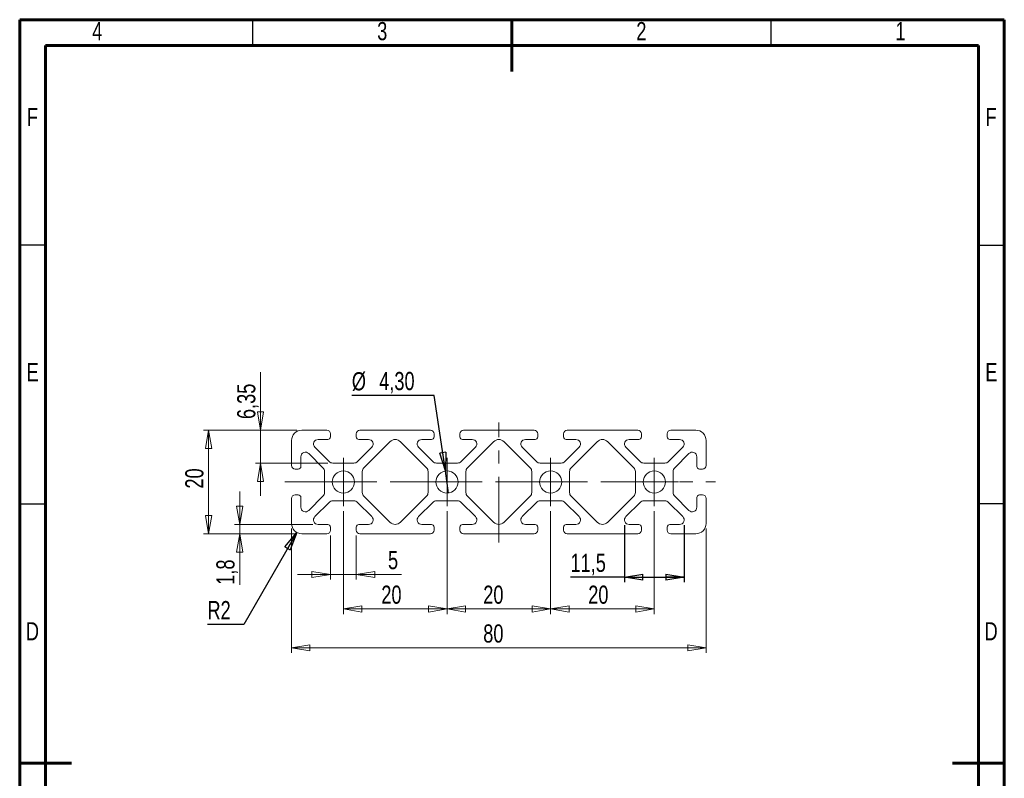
# Model space of a CAD drawing. Header units: millimetres. Extents: x 15 to 206, y 2 to 292.
# Tile 2 of 2: x 15 to 205, y 146 to 292. Entities that reach past the tile are written whole.
import ezdxf

# ---------------------------------------------------------------- set-up
doc = ezdxf.new("R2010")
doc.units = ezdxf.units.MM
doc.linetypes.add('CENTERX2', pattern=[20.32, 12.7, -2.54, 2.54, -2.54])
doc.layers.add('STANDARD_GRAU', color=8, linetype='Continuous')
doc.styles.add('SLDTEXTSTYLE0', font='TXT', dxfattribs={"width": 0.75})
doc.dimstyles.new('SLDDIMSTYLE0', dxfattribs={"dimtxt": 3.5, "dimasz": 3.556, "dimexe": 0, "dimexo": 0.0625, "dimgap": 0.875, "dimtad": 1, "dimdec": 1, "dimrnd": 1e-09, "dimzin": 12, "dimdsep": 46, "dimtxsty": 'SLDTEXTSTYLE0', "dimblk1": 'CLOSED', "dimblk2": 'CLOSED', "dimsah": 1, "dimcen": 0.09, "dimadec": 0, "dimazin": 3, "dimtfac": 1, "dimtofl": 0, "dimtmove": 0, "dimatfit": 3, "dimldrblk": 'CLOSED', "dimfxl": 1, "dimfrac": 2, "dimtolj": 1, "dimtzin": 12, "dimarcsym": 0})
doc.dimstyles.new('SLDDIMSTYLE1', dxfattribs={"dimtxt": 3.5, "dimasz": 3.556, "dimexe": 0, "dimexo": 0.0625, "dimgap": 0.875, "dimtad": 1, "dimrnd": 1e-09, "dimzin": 12, "dimdsep": 46, "dimtxsty": 'SLDTEXTSTYLE0', "dimblk1": 'CLOSED', "dimblk2": 'CLOSED', "dimsah": 1, "dimcen": 0.09, "dimadec": 0, "dimazin": 3, "dimtfac": 1, "dimtmove": 0, "dimatfit": 0, "dimldrblk": 'CLOSED', "dimfxl": 1, "dimfrac": 2, "dimtolj": 1, "dimtzin": 12, "dimarcsym": 0})
doc.dimstyles.new('SLDDIMSTYLE2', dxfattribs={"dimtxt": 3.5, "dimasz": 3.556, "dimexe": 0, "dimexo": 0.0625, "dimgap": 0.875, "dimtad": 1, "dimrnd": 1e-09, "dimzin": 12, "dimdsep": 46, "dimtxsty": 'SLDTEXTSTYLE0', "dimblk1": 'CLOSED', "dimblk2": 'CLOSED', "dimsah": 1, "dimcen": 0.09, "dimadec": 0, "dimazin": 3, "dimtfac": 1, "dimtofl": 0, "dimtmove": 0, "dimatfit": 3, "dimldrblk": 'CLOSED', "dimfxl": 1, "dimfrac": 2, "dimtolj": 1, "dimtzin": 12, "dimarcsym": 0})
doc.dimstyles.new('SLDDIMSTYLE3', dxfattribs={"dimtxt": 3.5, "dimasz": 3.556, "dimexe": 0, "dimexo": 0.0625, "dimgap": 0.875, "dimtad": 1, "dimdec": 1, "dimrnd": 1e-09, "dimzin": 12, "dimdsep": 46, "dimtxsty": 'SLDTEXTSTYLE0', "dimblk1": 'CLOSED', "dimblk2": 'CLOSED', "dimsah": 1, "dimcen": 0.09, "dimadec": 0, "dimazin": 3, "dimtfac": 1, "dimtmove": 0, "dimatfit": 0, "dimldrblk": 'CLOSED', "dimfxl": 1, "dimfrac": 2, "dimtolj": 1, "dimtzin": 12, "dimarcsym": 0})
doc.dimstyles.new('SLDDIMSTYLE4', dxfattribs={"dimtxt": 3.5, "dimasz": 3.556, "dimexe": 0, "dimexo": 0.0625, "dimgap": 0.875, "dimtad": 0, "dimtih": 1, "dimtoh": 1, "dimrnd": 1e-09, "dimzin": 12, "dimdsep": 46, "dimtxsty": 'SLDTEXTSTYLE0', "dimblk1": 'NONE', "dimblk2": 'CLOSED', "dimsah": 1, "dimcen": 0, "dimadec": 0, "dimazin": 3, "dimtfac": 1, "dimtmove": 0, "dimatfit": 3, "dimldrblk": 'NONE', "dimfxl": 1, "dimfrac": 2, "dimtolj": 1, "dimtzin": 12, "dimarcsym": 0})
doc.dimstyles.new('SLDDIMSTYLE5', dxfattribs={"dimtxt": 3.5, "dimasz": 3.556, "dimexe": 0, "dimexo": 0.0625, "dimgap": 0.875, "dimtad": 0, "dimtih": 1, "dimtoh": 1, "dimrnd": 1e-09, "dimzin": 12, "dimdsep": 46, "dimtxsty": 'SLDTEXTSTYLE0', "dimblk1": 'CLOSED', "dimblk2": 'CLOSED', "dimsah": 1, "dimcen": 0, "dimadec": 0, "dimazin": 3, "dimtfac": 1, "dimtofl": 0, "dimtmove": 0, "dimatfit": 3, "dimldrblk": 'CLOSED', "dimfxl": 1, "dimfrac": 2, "dimtolj": 1, "dimtzin": 12, "dimarcsym": 0})

# ---------------------------------------------------------------- blocks, each defined once
blk = doc.blocks.new('_CLOSED')
at = {"color": 0, "linetype": 'ByBlock', "lineweight": -2}
for p, q in [((-1, 0.166667), (0, 0)), ((-1, 0.166667), (-1, -0.166667)), ((0, 0), (-1, -0.166667)), ((0, 0), (-1, 0))]:
    blk.add_line(p, q, dxfattribs=at)
blk = doc.blocks.new('_D')
at = {"layer": 'STANDARD_GRAU'}
for p, q in [((131.71, 194.47), (131.71, 183.43)), ((143.21, 194.47), (143.21, 183.43)), ((131.71, 184.43), (121.28, 184.43)), ((131.71, 184.43), (143.21, 184.43))]:
    blk.add_line(p, q, dxfattribs=at)
at = {"layer": 'STANDARD_GRAU', "xscale": 3.556, "yscale": 3.556}
for p, rotation in [((131.71, 184.43), 180), ((143.21, 184.43), 360)]:
    blk.add_blockref('_CLOSED', p, dxfattribs=dict(at, rotation=rotation))
at = {"layer": 'STANDARD_GRAU', "insert": (121.28, 188.94), "char_height": 3.5, "attachment_point": 1, "style": 'SLDTEXTSTYLE0'}
blk.add_mtext('11,5', dxfattribs=at)
blk = doc.blocks.new('_D_1')
at = {"color": 7, "linetype": 'Continuous', "lineweight": 0}
for p, q in [((74.96, 192.49), (74.96, 183.95)), ((79.96, 192.49), (79.96, 183.95)), ((74.96, 184.95), (68.61, 184.95)), ((74.96, 184.95), (79.96, 184.95)), ((79.96, 184.95), (88.66, 184.95))]:
    blk.add_line(p, q, dxfattribs=at)
at = {"color": 7, "linetype": 'Continuous', "lineweight": 0, "xscale": 3.556, "yscale": 3.556}
blk.add_blockref('_CLOSED', (74.96, 184.95, -500), dxfattribs=at)
at = {"color": 7, "linetype": 'Continuous', "lineweight": 0, "xscale": 3.556, "yscale": 3.556, "rotation": 180}
blk.add_blockref('_CLOSED', (79.96, 184.95, -500), dxfattribs=at)
at = {"color": 7, "linetype": 'Continuous', "lineweight": 0, "insert": (86.07, 189.46), "char_height": 3.5, "attachment_point": 1, "style": 'SLDTEXTSTYLE0'}
blk.add_mtext('5', dxfattribs=at)
blk = doc.blocks.new('_D_2')
at = {"color": 7, "linetype": 'Continuous', "lineweight": 0}
for p, q in [((97.46, 197.14), (97.46, 177.28)), ((117.46, 197.14), (117.46, 177.28)), ((97.46, 178.28), (117.46, 178.28))]:
    blk.add_line(p, q, dxfattribs=at)
at = {"color": 7, "linetype": 'Continuous', "lineweight": 0, "xscale": 3.556, "yscale": 3.556, "rotation": 180}
blk.add_blockref('_CLOSED', (97.46, 178.28, -500), dxfattribs=at)
at = {"color": 7, "linetype": 'Continuous', "lineweight": 0, "xscale": 3.556, "yscale": 3.556}
blk.add_blockref('_CLOSED', (117.46, 178.28, -500), dxfattribs=at)
at = {"color": 7, "linetype": 'Continuous', "lineweight": 0, "insert": (104.45, 182.79), "char_height": 3.5, "attachment_point": 1, "style": 'SLDTEXTSTYLE0'}
blk.add_mtext('20', dxfattribs=at)
blk = doc.blocks.new('_D_3')
at = {"color": 7, "linetype": 'Continuous', "lineweight": 0}
for p, q in [((117.46, 197.14), (117.46, 177.28)), ((137.46, 197.14), (137.46, 177.28)), ((137.46, 178.28), (117.46, 178.28))]:
    blk.add_line(p, q, dxfattribs=at)
at = {"color": 7, "linetype": 'Continuous', "lineweight": 0, "xscale": 3.556, "yscale": 3.556, "rotation": 180}
blk.add_blockref('_CLOSED', (117.46, 178.28, -500), dxfattribs=at)
at = {"color": 7, "linetype": 'Continuous', "lineweight": 0, "xscale": 3.556, "yscale": 3.556}
blk.add_blockref('_CLOSED', (137.46, 178.28, -500), dxfattribs=at)
at = {"color": 7, "linetype": 'Continuous', "lineweight": 0, "insert": (124.71, 182.79), "char_height": 3.5, "attachment_point": 1, "style": 'SLDTEXTSTYLE0'}
blk.add_mtext('20', dxfattribs=at)
blk = doc.blocks.new('_D_4')
at = {"color": 7, "linetype": 'Continuous', "lineweight": 0}
for p, q in [((77.46, 197.14), (77.46, 177.28)), ((97.46, 197.14), (97.46, 177.28)), ((77.46, 178.28), (97.46, 178.28))]:
    blk.add_line(p, q, dxfattribs=at)
at = {"color": 7, "linetype": 'Continuous', "lineweight": 0, "xscale": 3.556, "yscale": 3.556, "rotation": 180}
blk.add_blockref('_CLOSED', (77.46, 178.28, -500), dxfattribs=at)
at = {"color": 7, "linetype": 'Continuous', "lineweight": 0, "xscale": 3.556, "yscale": 3.556}
blk.add_blockref('_CLOSED', (97.46, 178.28, -500), dxfattribs=at)
at = {"color": 7, "linetype": 'Continuous', "lineweight": 0, "insert": (84.78, 182.79), "char_height": 3.5, "attachment_point": 1, "style": 'SLDTEXTSTYLE0'}
blk.add_mtext('20', dxfattribs=at)
blk = doc.blocks.new('_D_5')
at = {"color": 7, "linetype": 'Continuous', "lineweight": 0}
for p, q in [((67.46, 193.79), (67.46, 169.79)), ((147.46, 193.79), (147.46, 169.79)), ((67.46, 170.79), (147.46, 170.79))]:
    blk.add_line(p, q, dxfattribs=at)
at = {"color": 7, "linetype": 'Continuous', "lineweight": 0, "xscale": 3.556, "yscale": 3.556, "rotation": 180}
blk.add_blockref('_CLOSED', (67.46, 170.79, -500), dxfattribs=at)
at = {"color": 7, "linetype": 'Continuous', "lineweight": 0, "xscale": 3.556, "yscale": 3.556}
blk.add_blockref('_CLOSED', (147.46, 170.79, -500), dxfattribs=at)
at = {"color": 7, "linetype": 'Continuous', "lineweight": 0, "insert": (104.45, 175.3), "char_height": 3.5, "attachment_point": 1, "style": 'SLDTEXTSTYLE0'}
blk.add_mtext('80', dxfattribs=at)
blk = doc.blocks.new('_D_6')
at = {"color": 7, "linetype": 'Continuous', "lineweight": 0}
for p, q in [((57.46, 194.59), (57.46, 200.94)), ((71.59, 194.59), (56.46, 194.59)), ((57.46, 192.79), (57.46, 194.59)), ((68.46, 192.79), (56.46, 192.79)), ((57.46, 192.79), (57.46, 182.95))]:
    blk.add_line(p, q, dxfattribs=at)
at = {"color": 7, "linetype": 'Continuous', "lineweight": 0, "xscale": 3.556, "yscale": 3.556}
for p, rotation in [((57.46, 194.59, -500), 270), ((57.46, 192.79, -500), 90)]:
    blk.add_blockref('_CLOSED', p, dxfattribs=dict(at, rotation=rotation))
at = {"color": 7, "linetype": 'Continuous', "lineweight": 0, "insert": (52.95, 182.95), "char_height": 3.5, "attachment_point": 1, "rotation": 90, "style": 'SLDTEXTSTYLE0'}
blk.add_mtext('1,8', dxfattribs=at)
blk = doc.blocks.new('_D_7')
at = {"color": 7, "linetype": 'Continuous', "lineweight": 0}
for p, q in [((61.48, 212.79), (61.48, 223.98)), ((68.46, 212.79), (60.48, 212.79)), ((61.48, 212.79), (61.48, 206.44)), ((74.43, 206.44), (60.48, 206.44)), ((61.48, 206.44), (61.48, 200.09))]:
    blk.add_line(p, q, dxfattribs=at)
at = {"color": 7, "linetype": 'Continuous', "lineweight": 0, "xscale": 3.556, "yscale": 3.556}
for p, rotation in [((61.48, 212.79, -500), 270), ((61.48, 206.44, -500), 90)]:
    blk.add_blockref('_CLOSED', p, dxfattribs=dict(at, rotation=rotation))
at = {"color": 7, "linetype": 'Continuous', "lineweight": 0, "insert": (56.97, 214.93), "char_height": 3.5, "attachment_point": 1, "rotation": 90, "style": 'SLDTEXTSTYLE0'}
blk.add_mtext('6,35', dxfattribs=at)
blk = doc.blocks.new('_D_8')
at = {"color": 7, "linetype": 'Continuous', "lineweight": 0}
for p, q in [((68.46, 212.79), (50.46, 212.79)), ((51.46, 212.79), (51.46, 192.79)), ((68.46, 192.79), (50.46, 192.79))]:
    blk.add_line(p, q, dxfattribs=at)
at = {"color": 7, "linetype": 'Continuous', "lineweight": 0, "xscale": 3.556, "yscale": 3.556}
for p, rotation in [((51.46, 212.79, -500), 90), ((51.46, 192.79, -500), 270)]:
    blk.add_blockref('_CLOSED', p, dxfattribs=dict(at, rotation=rotation))
at = {"color": 7, "linetype": 'Continuous', "lineweight": 0, "insert": (46.95, 201.51), "char_height": 3.5, "attachment_point": 1, "rotation": 90, "style": 'SLDTEXTSTYLE0'}
blk.add_mtext('20', dxfattribs=at)
blk = doc.blocks.new('_D_9')
at = {"layer": 'STANDARD_GRAU'}
for p, q in [((95.01, 219.46), (79.09, 219.46)), ((97.15, 204.92), (95.01, 219.46)), ((97.77, 200.66), (97.15, 204.92))]:
    blk.add_line(p, q, dxfattribs=at)
at = {"layer": 'STANDARD_GRAU', "xscale": 3.556, "yscale": 3.556, "rotation": 278.3599038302}
blk.add_blockref('_CLOSED', (97.15, 204.92, -500), dxfattribs=at)
at = {"layer": 'STANDARD_GRAU', "char_height": 3.5, "attachment_point": 1, "style": 'SLDTEXTSTYLE0'}
for s, insert in [('%%c', (79.09, 223.97)), ('4,30', (84.37, 224.02))]:
    blk.add_mtext(s, dxfattribs=dict(at, insert=insert))
blk = doc.blocks.new('_NONE')
blk = doc.blocks.new('_D_10')
at = {"layer": 'STANDARD_GRAU'}
for p, q in [((68.46, 193.06), (58.23, 175.3)), ((58.23, 175.3), (51.23, 175.3))]:
    blk.add_line(p, q, dxfattribs=at)
at = {"layer": 'STANDARD_GRAU', "xscale": 3.556, "yscale": 3.556, "rotation": 60.0578700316}
blk.add_blockref('_CLOSED', (68.46, 193.06, -500), dxfattribs=at)
at = {"layer": 'STANDARD_GRAU', "insert": (51.23, 179.81), "char_height": 3.5, "attachment_point": 1, "style": 'SLDTEXTSTYLE0'}
blk.add_mtext('R2', dxfattribs=at)
blk = doc.blocks.new('SW_CENTERMARKSYMBOL_0')
at = {"color": 0, "linetype": 'Continuous', "lineweight": 0}
for p, q in [((0, 2.5), (0, 4.65)), ((0, 0), (0, 2.5)), ((-2.5, 0), (-4.65, 0)), ((0, 0), (-2.5, 0)), ((0, 0), (0, -2.5)), ((0, 0), (2.5, 0)), ((2.5, 0), (4.65, 0)), ((0, -2.5), (0, -4.65))]:
    blk.add_line(p, q, dxfattribs=at)
blk = doc.blocks.new('SW_CENTERMARKSYMBOL_1')
at = {"color": 0, "linetype": 'Continuous', "lineweight": 0}
for p, q in [((0, 2.5), (0, 4.65)), ((0, 0), (0, 2.5)), ((-2.5, 0), (-4.65, 0)), ((0, 0), (-2.5, 0)), ((0, 0), (0, -2.5)), ((0, 0), (2.5, 0)), ((2.5, 0), (4.65, 0)), ((0, -2.5), (0, -4.65))]:
    blk.add_line(p, q, dxfattribs=at)
blk = doc.blocks.new('SW_CENTERMARKSYMBOL_2')
at = {"color": 0, "linetype": 'Continuous', "lineweight": 0}
for p, q in [((0, 2.5), (0, 4.65)), ((0, 0), (0, 2.5)), ((-2.5, 0), (-4.65, 0)), ((0, 0), (-2.5, 0)), ((0, 0), (0, -2.5)), ((0, 0), (2.5, 0)), ((2.5, 0), (4.65, 0)), ((0, -2.5), (0, -4.65))]:
    blk.add_line(p, q, dxfattribs=at)
blk = doc.blocks.new('SW_CENTERMARKSYMBOL_3')
at = {"color": 0, "linetype": 'Continuous', "lineweight": 0}
for p, q in [((0, 2.5), (0, 4.65)), ((0, 0), (0, 2.5)), ((-2.5, 0), (-4.65, 0)), ((0, 0), (-2.5, 0)), ((0, 0), (0, -2.5)), ((0, 0), (2.5, 0)), ((2.5, 0), (4.65, 0)), ((0, -2.5), (0, -4.65))]:
    blk.add_line(p, q, dxfattribs=at)
blk = doc.blocks.new('SW_CENTERMARKSYMBOL_4')
at = {"color": 0, "linetype": 'Continuous', "lineweight": 0}
for p, q in [((0, 2.5), (0, 4.65)), ((0, 0), (0, 2.5)), ((-2.5, 0), (-4.65, 0)), ((0, 0), (-2.5, 0)), ((0, 0), (0, -2.5)), ((0, 0), (2.5, 0)), ((2.5, 0), (4.65, 0)), ((0, -2.5), (0, -4.65))]:
    blk.add_line(p, q, dxfattribs=at)
blk = doc.blocks.new('SW_CENTERMARKSYMBOL_5')
at = {"color": 0, "linetype": 'Continuous', "lineweight": 0}
for p, q in [((0, 2.5), (0, 4.65)), ((0, 0), (0, 2.5)), ((-2.5, 0), (-4.65, 0)), ((0, 0), (-2.5, 0)), ((0, 0), (0, -2.5)), ((0, 0), (2.5, 0)), ((2.5, 0), (4.65, 0)), ((0, -2.5), (0, -4.65))]:
    blk.add_line(p, q, dxfattribs=at)
blk = doc.blocks.new('SW_CENTERMARKSYMBOL_6')
at = {"color": 0, "linetype": 'Continuous', "lineweight": 0}
for p, q in [((0, 2.5), (0, 4.65)), ((0, 0), (0, 2.5)), ((-2.5, 0), (-4.65, 0)), ((0, 0), (-2.5, 0)), ((0, 0), (0, -2.5)), ((0, 0), (2.5, 0)), ((2.5, 0), (4.65, 0)), ((0, -2.5), (0, -4.65))]:
    blk.add_line(p, q, dxfattribs=at)
blk = doc.blocks.new('SW_CENTERMARKSYMBOL_7')
at = {"color": 0, "linetype": 'Continuous', "lineweight": 0}
for p, q in [((0, 2.5), (0, 4.65)), ((0, 0), (0, 2.5)), ((-2.5, 0), (-4.65, 0)), ((0, 0), (-2.5, 0)), ((0, 0), (0, -2.5)), ((0, 0), (2.5, 0)), ((2.5, 0), (4.65, 0)), ((0, -2.5), (0, -4.65))]:
    blk.add_line(p, q, dxfattribs=at)

msp = doc.modelspace()

# ---------------------------------------------------------------- linework, layer by layer
at = {"color": 7, "linetype": 'Continuous', "lineweight": 60}
for p, q in [((205, 292), (15, 292)), ((15, 292), (15, 5)), ((110, 282), (110, 292)), ((205, 5), (205, 292)), ((20, 287), (200, 287)), ((20, 10), (20, 287)), ((200, 287), (200, 10)), ((15, 148.5), (25, 148.5)), ((195, 148.5), (205, 148.5))]:
    msp.add_line(p, q, dxfattribs=at)
at = {"color": 7, "linetype": 'Continuous', "lineweight": 30}
for p, q in [((60, 287), (60, 292)), ((160, 287), (160, 292)), ((20, 248.5), (15, 248.5)), ((200, 248.5), (205, 248.5)), ((20, 198.5), (15, 198.5)), ((200, 198.651), (205, 198.651))]:
    msp.add_line(p, q, dxfattribs=at)
at = {"color": 7, "linetype": 'CENTERX2', "lineweight": 0}
for p, q in [((107.46, 191.1), (107.46, 214.239)), ((66.152, 202.788), (149.27, 202.788))]:
    msp.add_line(p, q, dxfattribs=at)
at = {"color": 7, "linetype": 'Continuous', "lineweight": 15}
for p, q in [((74.26, 212.788), (69.46, 212.788)), ((72.592, 210.988), (74.46, 210.988)), ((74.96, 211.488), (74.96, 212.088)), ((79.96, 212.088), (79.96, 211.488)), ((80.46, 210.988), (82.327, 210.988)), ((94.26, 212.788), (80.66, 212.788)), ((92.592, 210.988), (94.46, 210.988)), ((94.96, 211.488), (94.96, 212.088)), ((99.96, 212.088), (99.96, 211.488)), ((100.46, 210.988), (102.327, 210.988)), ((114.26, 212.788), (100.66, 212.788)), ((112.592, 210.988), (114.46, 210.988)), ((114.96, 211.488), (114.96, 212.088)), ((119.96, 212.088), (119.96, 211.488)), ((120.46, 210.988), (122.327, 210.988)), ((134.26, 212.788), (120.66, 212.788)), ((132.592, 210.988), (134.46, 210.988)), ((134.96, 211.488), (134.96, 212.088)), ((139.96, 212.088), (139.96, 211.488)), ((140.46, 210.988), (142.327, 210.988)), ((145.46, 212.788), (140.66, 212.788)), ((67.46, 210.788), (67.46, 205.988)), ((74.719, 206.731), (71.968, 209.482)), ((82.951, 209.482), (80.2, 206.731)), ((86.439, 210.566), (81.402, 205.529)), ((93.517, 205.529), (88.48, 210.566)), ((94.719, 206.731), (91.968, 209.482)), ((102.951, 209.482), (100.2, 206.731)), ((106.439, 210.566), (101.402, 205.529)), ((113.517, 205.529), (108.48, 210.566)), ((114.719, 206.731), (111.968, 209.482)), ((122.951, 209.482), (120.2, 206.731)), ((126.439, 210.566), (121.402, 205.529)), ((133.517, 205.529), (128.48, 210.566)), ((134.719, 206.731), (131.968, 209.482)), ((142.951, 209.482), (140.2, 206.731)), ((147.46, 205.988), (147.46, 210.788)), ((69.26, 205.788), (69.26, 207.656)), ((70.766, 208.28), (73.517, 205.529)), ((141.402, 205.529), (144.153, 208.28)), ((145.66, 207.656), (145.66, 205.788)), ((68.16, 205.288), (68.76, 205.288)), ((79.493, 206.438), (75.426, 206.438)), ((99.493, 206.438), (95.426, 206.438)), ((119.493, 206.438), (115.426, 206.438)), ((139.493, 206.438), (135.426, 206.438)), ((146.16, 205.288), (146.76, 205.288)), ((73.81, 204.822), (73.81, 200.755)), ((81.11, 204.822), (81.11, 200.755)), ((93.81, 200.755), (93.81, 204.822)), ((101.11, 204.822), (101.11, 200.755)), ((113.81, 200.755), (113.81, 204.822)), ((121.11, 204.822), (121.11, 200.755)), ((133.81, 200.755), (133.81, 204.822)), ((141.11, 200.755), (141.11, 204.822)), ((67.46, 199.588), (67.46, 194.788)), ((68.76, 200.288), (68.16, 200.288)), ((69.26, 197.921), (69.26, 199.788)), ((73.517, 200.048), (70.766, 197.297)), ((81.402, 200.048), (86.439, 195.011)), ((88.48, 195.011), (93.517, 200.048)), ((101.402, 200.048), (106.439, 195.011)), ((108.48, 195.011), (113.517, 200.048)), ((121.402, 200.048), (126.439, 195.011)), ((128.48, 195.011), (133.517, 200.048)), ((144.153, 197.297), (141.402, 200.048)), ((145.66, 199.788), (145.66, 197.921)), ((146.76, 200.288), (146.16, 200.288)), ((147.46, 194.788), (147.46, 199.588)), ((71.968, 196.095), (74.719, 198.846)), ((75.426, 199.138), (79.493, 199.138)), ((80.2, 198.846), (82.951, 196.095)), ((91.968, 196.095), (94.719, 198.846)), ((95.426, 199.138), (99.493, 199.138)), ((100.2, 198.846), (102.951, 196.095)), ((111.968, 196.095), (114.719, 198.846)), ((115.426, 199.138), (119.493, 199.138)), ((120.2, 198.846), (122.951, 196.095)), ((131.968, 196.095), (134.719, 198.846)), ((135.426, 199.138), (139.493, 199.138)), ((140.2, 198.846), (142.951, 196.095)), ((74.46, 194.588), (72.592, 194.588)), ((74.96, 193.488), (74.96, 194.088)), ((79.96, 194.088), (79.96, 193.488)), ((82.327, 194.588), (80.46, 194.588)), ((94.46, 194.588), (92.592, 194.588)), ((94.96, 193.488), (94.96, 194.088)), ((99.96, 194.088), (99.96, 193.488)), ((102.327, 194.588), (100.46, 194.588)), ((114.46, 194.588), (112.592, 194.588)), ((114.96, 193.488), (114.96, 194.088)), ((119.96, 194.088), (119.96, 193.488)), ((122.327, 194.588), (120.46, 194.588)), ((134.46, 194.588), (132.592, 194.588)), ((134.96, 193.488), (134.96, 194.088)), ((139.96, 194.088), (139.96, 193.488)), ((142.327, 194.588), (140.46, 194.588)), ((69.46, 192.788), (74.26, 192.788)), ((80.66, 192.788), (94.26, 192.788)), ((100.66, 192.788), (114.26, 192.788)), ((120.66, 192.788), (134.26, 192.788)), ((140.66, 192.788), (145.46, 192.788))]:
    msp.add_line(p, q, dxfattribs=at)
for centre in [(77.46, 202.788), (97.46, 202.788), (117.46, 202.788), (137.46, 202.788)]:
    msp.add_circle(centre, 2.15, dxfattribs=at)
for centre, radius, start, end in [((69.46, 210.788), 2, 90, 180), ((72.592, 210.106), 0.882, 90, 225), ((74.26, 212.088), 0.7, 0, 90), ((74.46, 211.488), 0.5, 270, 0), ((80.66, 212.088), 0.7, 90, 180), ((80.46, 211.488), 0.5, 180, 270), ((82.327, 210.106), 0.882, 315, 90), ((87.46, 209.545), 1.444, 45, 135), ((92.592, 210.106), 0.882, 90, 225), ((94.26, 212.088), 0.7, 0, 90), ((94.46, 211.488), 0.5, 270, 0), ((100.66, 212.088), 0.7, 90, 180), ((100.46, 211.488), 0.5, 180, 270), ((102.327, 210.106), 0.882, 315, 90), ((107.46, 209.545), 1.444, 45, 135), ((112.592, 210.106), 0.882, 90, 225), ((114.26, 212.088), 0.7, 0, 90), ((114.46, 211.488), 0.5, 270, 0), ((120.66, 212.088), 0.7, 90, 180), ((120.46, 211.488), 0.5, 180, 270), ((122.327, 210.106), 0.882, 315, 90), ((127.46, 209.545), 1.444, 45, 135), ((132.592, 210.106), 0.882, 90, 225), ((134.26, 212.088), 0.7, 0, 90), ((134.46, 211.488), 0.5, 270, 0), ((140.66, 212.088), 0.7, 90, 180), ((140.46, 211.488), 0.5, 180, 270), ((142.327, 210.106), 0.882, 315, 90), ((145.46, 210.788), 2, 0, 90), ((70.142, 207.656), 0.882, 45, 180), ((144.777, 207.656), 0.882, 0, 135), ((68.16, 205.988), 0.7, 180, 270), ((68.76, 205.788), 0.5, 270, 360), ((72.81, 204.822), 1, 0, 45), ((75.426, 207.438), 1, 225, 270), ((79.493, 207.438), 1, 270, 315), ((82.11, 204.822), 1, 135, 180), ((92.81, 204.822), 1, 360, 45), ((95.426, 207.438), 1, 225, 270), ((99.493, 207.438), 1, 270, 315), ((102.11, 204.822), 1, 135, 180), ((112.81, 204.822), 1, 360, 45), ((115.426, 207.438), 1, 225, 270), ((119.493, 207.438), 1, 270, 315), ((122.11, 204.822), 1, 135, 180), ((132.81, 204.822), 1, 360, 45), ((135.426, 207.438), 1, 225, 270), ((139.493, 207.438), 1, 270, 315), ((142.11, 204.822), 1, 135, 180), ((146.16, 205.788), 0.5, 180, 270), ((146.76, 205.988), 0.7, 270, 0), ((68.16, 199.588), 0.7, 90, 180), ((68.76, 199.788), 0.5, 360, 90), ((72.81, 200.755), 1, 315, 0), ((82.11, 200.755), 1, 180, 225), ((92.81, 200.755), 1, 315, 0), ((102.11, 200.755), 1, 180, 225), ((112.81, 200.755), 1, 315, 0), ((122.11, 200.755), 1, 180, 225), ((132.81, 200.755), 1, 315, 0), ((142.11, 200.755), 1, 180, 225), ((146.16, 199.788), 0.5, 90, 180), ((146.76, 199.588), 0.7, 0, 90), ((70.142, 197.921), 0.882, 180, 315), ((75.426, 198.138), 1, 90, 135), ((79.493, 198.138), 1, 45, 90), ((95.426, 198.138), 1, 90, 135), ((99.493, 198.138), 1, 45, 90), ((115.426, 198.138), 1, 90, 135), ((119.493, 198.138), 1, 45, 90), ((135.426, 198.138), 1, 90, 135), ((139.493, 198.138), 1, 45, 90), ((144.777, 197.921), 0.882, 225, 0), ((72.592, 195.471), 0.882, 135, 270), ((82.327, 195.471), 0.882, 270, 45), ((92.592, 195.471), 0.882, 135, 270), ((102.327, 195.471), 0.882, 270, 45), ((112.592, 195.471), 0.882, 135, 270), ((122.327, 195.471), 0.882, 270, 45), ((132.592, 195.471), 0.882, 135, 270), ((142.327, 195.471), 0.882, 270, 45), ((69.46, 194.788), 2, 180, 270), ((74.46, 194.088), 0.5, 0, 90), ((80.46, 194.088), 0.5, 90, 180), ((87.46, 196.032), 1.444, 225, 315), ((94.46, 194.088), 0.5, 0, 90), ((100.46, 194.088), 0.5, 90, 180), ((107.46, 196.032), 1.444, 225, 315), ((114.46, 194.088), 0.5, 0, 90), ((120.46, 194.088), 0.5, 90, 180), ((127.46, 196.032), 1.444, 225, 315), ((134.46, 194.088), 0.5, 0, 90), ((140.46, 194.088), 0.5, 90, 180), ((145.46, 194.788), 2, 270, 360), ((74.26, 193.488), 0.7, 270, 0), ((80.66, 193.488), 0.7, 180, 270), ((94.26, 193.488), 0.7, 270, 0), ((100.66, 193.488), 0.7, 180, 270), ((114.26, 193.488), 0.7, 270, 0), ((120.66, 193.488), 0.7, 180, 270), ((134.26, 193.488), 0.7, 270, 360), ((140.66, 193.488), 0.7, 180, 270)]:
    msp.add_arc(centre, radius, start, end, dxfattribs=at)

# ---------------------------------------------------------------- block references
at = {"color": 7, "linetype": 'Continuous', "lineweight": 0}
for name, p in [('SW_CENTERMARKSYMBOL_0', (77.46, 202.788)), ('SW_CENTERMARKSYMBOL_7', (77.46, 202.788)), ('SW_CENTERMARKSYMBOL_1', (97.46, 202.788)), ('SW_CENTERMARKSYMBOL_6', (97.46, 202.788)), ('SW_CENTERMARKSYMBOL_2', (117.46, 202.788)), ('SW_CENTERMARKSYMBOL_4', (117.46, 202.788)), ('SW_CENTERMARKSYMBOL_3', (137.46, 202.788)), ('SW_CENTERMARKSYMBOL_5', (137.46, 202.788))]:
    msp.add_blockref(name, p, dxfattribs=at)

# ---------------------------------------------------------------- texts
at = {"color": 7, "linetype": 'Continuous', "lineweight": 0, "char_height": 3.5, "attachment_point": 2, "style": 'SLDTEXTSTYLE0'}
for s, insert in [('4', (29.965, 291.541)), ('3', (84.965, 291.541)), ('2', (134.965, 291.541)), ('1', (184.965, 291.541)), ('F', (17.464, 274.982)), ('F', (202.464, 274.982)), ('E', (17.506, 225.732)), ('E', (202.506, 225.732)), ('D', (17.46, 175.732)), ('D', (202.46, 175.732))]:
    msp.add_mtext(s, dxfattribs=dict(at, insert=insert))

# ---------------------------------------------------------------- dimensions: what is measured, and where the dimension line sits
at = {"color": 7, "linetype": 'Continuous', "lineweight": 0}
for base, p1, p2, dimstyle, picture, middle in [((61.484, 206.438), (69.46, 212.788), (75.426, 206.438), 'SLDDIMSTYLE1', '_D_7', (61.484, 219.458)), ((51.46, 192.788), (69.46, 212.788), (69.46, 192.788), 'SLDDIMSTYLE2', '_D_8', (51.46, 204.091)), ((57.46, 194.588), (69.46, 192.788), (72.592, 194.588), 'SLDDIMSTYLE3', '_D_6', (57.46, 186.185))]:
    dim = msp.add_linear_dim(base=base, p1=p1, p2=p2, angle=90, dimstyle=dimstyle, dxfattribs=at)
    dim.commit()
    dim.dimension.update_dxf_attribs({"geometry": picture, "text_midpoint": middle, "dimtype": 160})
for base, p1, p2, dimstyle, picture, middle in [((97.46, 178.279), (77.46, 198.138), (97.46, 198.138), 'SLDDIMSTYLE2', '_D_4', (87.365, 178.279)), ((117.46, 178.279), (97.46, 198.138), (117.46, 198.138), 'SLDDIMSTYLE2', '_D_2', (107.035, 178.279)), ((117.46, 178.279), (137.46, 198.138), (117.46, 198.138), 'SLDDIMSTYLE2', '_D_3', (127.292, 178.279)), ((147.46, 170.788), (67.46, 194.788), (147.46, 194.788), 'SLDDIMSTYLE2', '_D_5', (107.035, 170.788)), ((79.96, 184.948), (74.96, 193.488), (79.96, 193.488), 'SLDDIMSTYLE1', '_D_1', (87.365, 184.948))]:
    dim = msp.add_linear_dim(base=base, p1=p1, p2=p2, dimstyle=dimstyle, dxfattribs=at)
    dim.commit()
    dim.dimension.update_dxf_attribs({"geometry": picture, "text_midpoint": middle, "dimtype": 160})
at = {"layer": 'STANDARD_GRAU'}
dim = msp.add_diameter_dim_2p(p1=(97.772, 200.661), p2=(97.147, 204.916), dimstyle='SLDDIMSTYLE4', dxfattribs=at)
dim.commit()
dim.dimension.update_dxf_attribs({"geometry": '_D_9', "text_midpoint": (86.258, 222.263), "dimtype": 163})
dim = msp.add_radius_dim(center=(69.46, 194.788), mpoint=(68.461, 193.055), dimstyle='SLDDIMSTYLE5', dxfattribs=at)
dim.commit()
dim.dimension.update_dxf_attribs({"geometry": '_D_10', "text_midpoint": (53.937, 178.079), "dimtype": 164})
dim = msp.add_linear_dim(base=(143.21, 184.428), p1=(131.71, 195.471), p2=(143.21, 195.471), dimstyle='SLDDIMSTYLE0', dxfattribs=at)
dim.commit()
dim.dimension.update_dxf_attribs({"geometry": '_D', "text_midpoint": (125.802, 184.428), "dimtype": 160})

doc.saveas('drawing.dxf')
